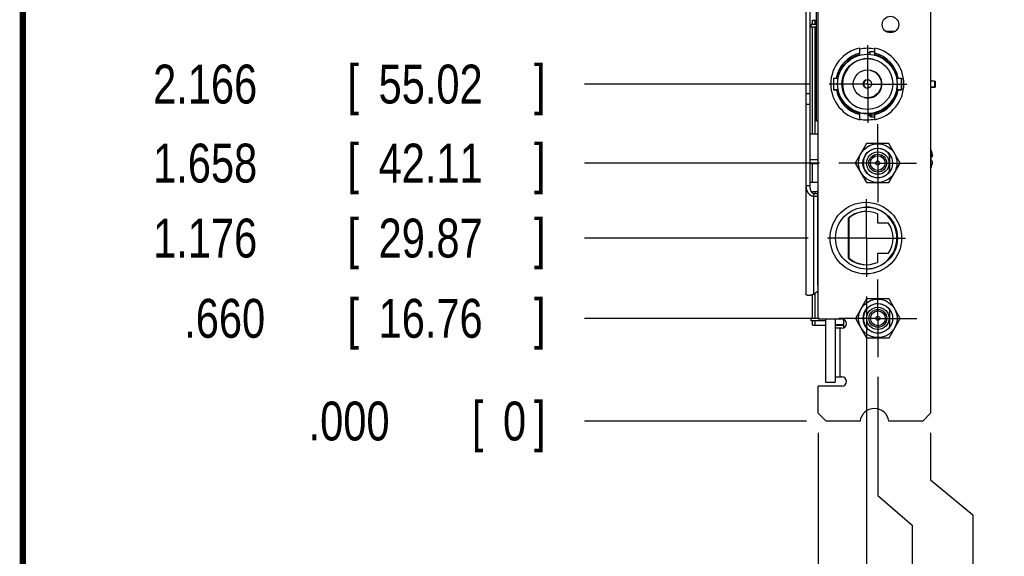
# Model space of a CAD drawing. Header units: inches. Extents: x 0.2 to 16.8, y 0.1 to 10.8.
# Tile 2 of 25: x 0.2 to 3.4, y 3.6 to 5.3. Entities that reach past the tile are written whole.
import ezdxf

# ---------------------------------------------------------------- set-up
doc = ezdxf.new("R2010")
doc.units = ezdxf.units.IN
doc.header["$LTSCALE"] = 0.935
doc.header["$MEASUREMENT"] = 0
doc.linetypes.add('CENTER', pattern=[0.6, 0.375, -0.075, 0.075, -0.075])
doc.layers.get('0').update_dxf_attribs({"linetype": 'CONTINUOUS'})
doc.layers.add('DEFAULT_1', color=7, linetype='CENTER')
doc.layers.add('DIMENSIONS', color=7, linetype='CONTINUOUS')
doc.styles.get("Standard").update_dxf_attribs({"font": 'txt', "width": 0.8})
doc.dimstyles.new('DIMSTYLE_1', dxfattribs={"dimtxt": 0.125, "dimasz": 0.18, "dimexe": 0.18, "dimexo": 0.0625, "dimgap": 0.09, "dimtad": 0, "dimtih": 1, "dimtoh": 1, "dimdec": 3, "dimlfac": 2, "dimzin": 4, "dimdsep": 46, "dimtxsty": 'STANDARD', "dimblk": '_FILLED', "dimblk1": '_FILLED', "dimblk2": '_FILLED', "dimcen": 0.09, "dimadec": 0, "dimazin": 0, "dimtp": 0.01, "dimtm": 0.01, "dimtfac": 1, "dimtdec": 3, "dimtofl": 0, "dimtmove": 0, "dimatfit": 3, "dimldrblk": '_FILLED', "dimfxl": 1, "dimtolj": 1, "dimtzin": 4, "dimarcsym": 0})

# ---------------------------------------------------------------- blocks, each defined once
blk = doc.blocks.new('*D0')
at = {"layer": 'DIMENSIONS', "color": 2, "linetype": 'CONTINUOUS'}
blk.add_line((2.8121, 4.3154), (2.0566, 4.3154), dxfattribs=at)
at = {"layer": 'DIMENSIONS', "color": 2, "linetype": 'CONTINUOUS', "width": 0.8}
for s, p in [('.660', (0.7691, 4.2529)), ('[', (1.2941, 4.2529)), ('16.76', (1.3941, 4.2529)), (']', (1.8941, 4.2529))]:
    blk.add_text(s, height=0.125, dxfattribs=at).set_placement(p)
blk = doc.blocks.new('_FILLED')
at = {"color": 0, "linetype": 'BYBLOCK'}
blk.add_solid([(0, 0), (-1, 0.174), (-1, -0.174)], dxfattribs=at)
blk = doc.blocks.new('*D1')
at = {"layer": 'DIMENSIONS', "color": 2, "linetype": 'CONTINUOUS'}
blk.add_line((2.7755, 4.5734), (2.0566, 4.5734), dxfattribs=at)
at = {"layer": 'DIMENSIONS', "color": 2, "linetype": 'CONTINUOUS', "width": 0.8}
for s, p in [('1.176', (0.6691, 4.5109)), ('[', (1.2941, 4.5109)), ('29.87', (1.3941, 4.5109)), (']', (1.8941, 4.5109))]:
    blk.add_text(s, height=0.125, dxfattribs=at).set_placement(p)
blk = doc.blocks.new('*D2')
at = {"layer": 'DIMENSIONS', "color": 2, "linetype": 'CONTINUOUS'}
blk.add_line((2.8116, 4.8144), (2.0566, 4.8144), dxfattribs=at)
at = {"layer": 'DIMENSIONS', "color": 2, "linetype": 'CONTINUOUS', "width": 0.8}
for s, p in [('1.658', (0.6691, 4.7519)), ('[', (1.2941, 4.7519)), ('42.11', (1.3941, 4.7519)), (']', (1.8941, 4.7519))]:
    blk.add_text(s, height=0.125, dxfattribs=at).set_placement(p)
blk = doc.blocks.new('*D3')
at = {"layer": 'DIMENSIONS', "color": 2, "linetype": 'CONTINUOUS'}
blk.add_line((2.78, 5.0684), (2.0566, 5.0684), dxfattribs=at)
at = {"layer": 'DIMENSIONS', "color": 2, "linetype": 'CONTINUOUS', "width": 0.8}
for s, p in [('2.166', (0.6691, 5.0059)), ('[', (1.2941, 5.0059)), ('55.02', (1.3941, 5.0059)), (']', (1.8941, 5.0059))]:
    blk.add_text(s, height=0.125, dxfattribs=at).set_placement(p)
blk = doc.blocks.new('*D4')
at = {"layer": 'DIMENSIONS', "color": 2, "linetype": 'CONTINUOUS'}
blk.add_line((2.78, 5.4509), (2.0566, 5.4509), dxfattribs=at)
at = {"layer": 'DIMENSIONS', "color": 2, "linetype": 'CONTINUOUS', "width": 0.8}
for s, p in [('2.931', (0.6691, 5.3884)), ('[', (1.2941, 5.3884)), ('74.45', (1.3941, 5.3884)), (']', (1.8941, 5.3884))]:
    blk.add_text(s, height=0.125, dxfattribs=at).set_placement(p)
blk = doc.blocks.new('*D5')
at = {"layer": 'DIMENSIONS', "color": 2, "linetype": 'CONTINUOUS'}
blk.add_line((2.78, 5.8334), (2.0566, 5.8334), dxfattribs=at)
at = {"layer": 'DIMENSIONS', "color": 2, "linetype": 'CONTINUOUS', "width": 0.8}
for s, p in [('3.696', (0.6691, 5.7709)), ('[', (1.2941, 5.7709)), ('93.88', (1.3941, 5.7709)), (']', (1.8941, 5.7709))]:
    blk.add_text(s, height=0.125, dxfattribs=at).set_placement(p)
blk = doc.blocks.new('*D6')
at = {"layer": 'DIMENSIONS', "color": 2, "linetype": 'CONTINUOUS'}
blk.add_line((2.7706, 3.9854), (2.0566, 3.9854), dxfattribs=at)
at = {"layer": 'DIMENSIONS', "color": 2, "linetype": 'CONTINUOUS', "width": 0.8}
for s, p in [('[', (1.6941, 3.9229)), (']', (1.8941, 3.9229)), ('.000', (1.1691, 3.9229)), ('0', (1.7941, 3.9229))]:
    blk.add_text(s, height=0.125, dxfattribs=at).set_placement(p)
blk = doc.blocks.new('*D7')
at = {"layer": 'DIMENSIONS', "color": 2, "linetype": 'CONTINUOUS'}
for p, q in [((2.9996, 4.1278), (2.9996, 3.7463)), ((2.9996, 3.7463), (3.1096, 3.6509)), ((3.1096, 3.6509), (3.1096, 3.2979))]:
    blk.add_line(p, q, dxfattribs=at)
at = {"layer": 'DIMENSIONS', "color": 2, "linetype": 'CONTINUOUS', "width": 0.8}
for s, p in [(']', (3.1721, 3.1354)), ('9.73', (3.1721, 2.7354)), ('[', (3.1721, 2.6354)), ('.383', (3.1721, 2.1104)), ('2X ', (3.1721, 1.8104))]:
    blk.add_text(s, height=0.125, rotation=90, dxfattribs=at).set_placement(p)
blk = doc.blocks.new('*D8')
at = {"layer": 'DIMENSIONS', "color": 2, "linetype": 'CONTINUOUS'}
for p, q in [((3.1691, 3.9479), (3.1691, 3.7963)), ((3.1691, 3.7963), (3.3046, 3.6842)), ((3.3046, 3.6842), (3.3046, 3.2979))]:
    blk.add_line(p, q, dxfattribs=at)
at = {"layer": 'DIMENSIONS', "color": 2, "linetype": 'CONTINUOUS', "width": 0.8}
for s, p in [(']', (3.3671, 3.1354)), ('18.34', (3.3671, 2.6354)), ('[', (3.3671, 2.5354)), ('.722', (3.3671, 2.0104))]:
    blk.add_text(s, height=0.125, rotation=90, dxfattribs=at).set_placement(p)
blk = doc.blocks.new('*D9')
at = {"layer": 'DIMENSIONS', "color": 2, "linetype": 'CONTINUOUS'}
blk.add_line((2.963, 4.3858), (2.963, 3.2979), dxfattribs=at)
at = {"layer": 'DIMENSIONS', "color": 2, "linetype": 'CONTINUOUS', "width": 0.8}
for s, p in [(']', (3.0255, 3.1354)), ('7.87', (3.0255, 2.7354)), ('[', (3.0255, 2.6354)), ('.310', (3.0255, 2.1104))]:
    blk.add_text(s, height=0.125, rotation=90, dxfattribs=at).set_placement(p)
blk = doc.blocks.new('*D10')
at = {"layer": 'DIMENSIONS', "color": 2, "linetype": 'CONTINUOUS'}
blk.add_line((2.9675, 6.0209), (2.9675, 6.8949), dxfattribs=at)
at = {"layer": 'DIMENSIONS', "color": 2, "linetype": 'CONTINUOUS', "width": 0.8}
for s, p in [(']', (3.03, 8.1824)), ('8.1', (3.03, 7.8824)), ('[', (3.03, 7.7824)), ('.319', (3.03, 7.2574)), ('3X ', (3.03, 6.9574))]:
    blk.add_text(s, height=0.125, rotation=90, dxfattribs=at).set_placement(p)
blk = doc.blocks.new('*D11')
at = {"layer": 'DIMENSIONS', "color": 2, "linetype": 'CONTINUOUS'}
blk.add_line((2.8081, 3.9479), (2.8081, 3.2979), dxfattribs=at)
at = {"layer": 'DIMENSIONS', "color": 2, "linetype": 'CONTINUOUS', "width": 0.8}
for s, p in [(']', (2.8706, 3.1354)), ('0', (2.8706, 3.0354)), ('[', (2.8706, 2.9354)), ('.000', (2.8706, 2.4104))]:
    blk.add_text(s, height=0.125, rotation=90, dxfattribs=at).set_placement(p)

msp = doc.modelspace()

# ---------------------------------------------------------------- linework, layer by layer
at = {"color": 7, "linetype": 'CONTINUOUS'}
for p, q in [((2.76912, 4.39237), (2.76912, 6.00137)), ((2.80812, 4.31337), (2.80812, 5.96237)), ((3.16912, 5.94687), (3.16912, 4.01037)), ((2.78162, 4.74237), (2.78162, 5.82037)), ((2.80209, 4.94868), (2.80209, 5.42613)), ((3.16954, 5.07862), (3.16954, 5.44112)), ((2.78506, 5.25181), (2.78506, 5.25969)), ((2.80209, 5.25969), (2.78506, 5.25969)), ((2.78978, 5.25969), (2.78978, 5.27347)), ((2.78978, 5.27347), (2.80209, 5.27347)), ((2.79765, 5.25969), (2.79765, 5.27347)), ((2.80209, 5.25181), (2.78506, 5.25181)), ((2.78978, 4.90811), (2.78978, 5.25181)), ((2.79765, 4.90811), (2.79765, 5.25181)), ((3.05443, 5.23762), (3.02565, 5.23762)), ((3.16912, 5.20487), (3.16954, 5.20487)), ((2.94187, 5.16343), (2.94187, 5.18394)), ((2.96562, 5.16437), (2.97487, 5.17362)), ((2.97487, 5.16392), (2.97487, 5.17362)), ((2.97487, 5.17362), (2.98937, 5.17362)), ((2.98937, 5.16343), (2.98937, 5.18394)), ((2.90612, 5.1461), (2.90612, 5.14356)), ((2.85712, 5.08787), (2.85712, 5.04987)), ((2.85712, 5.08787), (2.87202, 5.08787)), ((2.87073, 5.09127), (2.87073, 5.08787)), ((2.87118, 5.09312), (2.87325, 5.09312)), ((3.06103, 5.08787), (3.07412, 5.08787)), ((3.07412, 5.08787), (3.07412, 5.05061)), ((3.07412, 5.08737), (3.07604, 5.08737)), ((3.07604, 5.08737), (3.07604, 5.04937)), ((3.16912, 5.07862), (3.18212, 5.07862)), ((3.18212, 5.07862), (3.18212, 5.0594)), ((3.18212, 5.07812), (3.18404, 5.07812)), ((3.18404, 5.07812), (3.18404, 5.05862)), ((2.85712, 5.04987), (2.85904, 5.04987)), ((2.85904, 5.04937), (2.85904, 5.05061)), ((2.85904, 5.05061), (2.87188, 5.05061)), ((2.85904, 5.04937), (2.87213, 5.04937)), ((3.06113, 5.04937), (3.07604, 5.04937)), ((3.06137, 5.05061), (3.07412, 5.05061)), ((3.16912, 5.0594), (3.18212, 5.0594)), ((3.16912, 5.05862), (3.18404, 5.05862)), ((3.16954, 4.85822), (3.16954, 5.05862)), ((2.92662, 4.9817), (2.92662, 4.97952)), ((2.94187, 4.95379), (2.94187, 4.97431)), ((2.96611, 4.97287), (2.97487, 4.96412)), ((2.97487, 4.96412), (2.97487, 4.97315)), ((2.98937, 4.95379), (2.98937, 4.97431)), ((2.80812, 4.94868), (2.80209, 4.94868)), ((2.97487, 4.96412), (2.9763, 4.96412)), ((2.9763, 4.96411), (2.97679, 4.96362)), ((2.97679, 4.96925), (2.98937, 4.96925)), ((2.97679, 4.96362), (2.97679, 4.96925)), ((2.97679, 4.96362), (2.98937, 4.96362)), ((2.78162, 4.90811), (2.80812, 4.90811)), ((2.96301, 4.87687), (2.92693, 4.81437)), ((3.03518, 4.87687), (2.96301, 4.87687)), ((3.07127, 4.81437), (3.03518, 4.87687)), ((3.16912, 4.89387), (3.16954, 4.89387)), ((2.78162, 4.82563), (2.80812, 4.82563)), ((2.78169, 4.81331), (2.80812, 4.81331)), ((2.78169, 4.75331), (2.78169, 4.81331)), ((2.78978, 4.75331), (2.78978, 4.81331)), ((2.92693, 4.81437), (2.96301, 4.75187)), ((3.03518, 4.75187), (3.07127, 4.81437)), ((3.03738, 4.78753), (3.03732, 4.84129)), ((3.03837, 4.78765), (3.03837, 4.84109)), ((3.1707, 4.83518), (3.17499, 4.83573)), ((3.17499, 4.82101), (3.1707, 4.82155)), ((3.16954, 4.29537), (3.16954, 4.79852)), ((2.78169, 4.75331), (2.80812, 4.75331)), ((2.96301, 4.75187), (3.03518, 4.75187)), ((3.16912, 4.76237), (3.16954, 4.76237)), ((2.76912, 4.74237), (2.78162, 4.74237)), ((2.78978, 4.72331), (2.80662, 4.72331)), ((2.78978, 4.7175), (2.78978, 4.72331)), ((2.79765, 4.71585), (2.79765, 4.72331)), ((2.80662, 4.72587), (2.80812, 4.72587)), ((2.80662, 4.42087), (2.80662, 4.72587)), ((2.80662, 4.71585), (2.79412, 4.71585)), ((2.80662, 4.70701), (2.79412, 4.70701)), ((2.90562, 4.50833), (2.90562, 4.63841)), ((2.90754, 4.50833), (2.90754, 4.63841)), ((2.99804, 4.65138), (2.99804, 4.62262)), ((2.99804, 4.62262), (3.03293, 4.62262)), ((3.03293, 4.52412), (2.99804, 4.52412)), ((2.99804, 4.52412), (2.99804, 4.49536)), ((3.16954, 4.46787), (3.16912, 4.46787)), ((3.16954, 4.44987), (3.16912, 4.44987)), ((2.80662, 4.40183), (2.79412, 4.39299)), ((2.80662, 4.42087), (2.80812, 4.42087)), ((2.78978, 4.31481), (2.78978, 4.39123)), ((2.79765, 4.31481), (2.79765, 4.3955)), ((2.96352, 4.37787), (2.92744, 4.31537)), ((3.03569, 4.37787), (2.96352, 4.37787)), ((3.07177, 4.31537), (3.03569, 4.37787)), ((3.03788, 4.28853), (3.03783, 4.34229)), ((3.03837, 4.28791), (3.03837, 4.34282)), ((2.80812, 4.31481), (2.78506, 4.31481)), ((2.78506, 4.30693), (2.78506, 4.31481)), ((2.83162, 4.30693), (2.78506, 4.30693)), ((2.78978, 4.29315), (2.78978, 4.30693)), ((2.79765, 4.29315), (2.79765, 4.30693)), ((2.80812, 4.31337), (2.88387, 4.31337)), ((2.83162, 4.31337), (2.83162, 4.11037)), ((2.86262, 4.31337), (2.86262, 4.11037)), ((2.88922, 4.31238), (2.88924, 4.28643)), ((2.92744, 4.31537), (2.96352, 4.25287)), ((3.03569, 4.25287), (3.07177, 4.31537)), ((2.78978, 4.29315), (2.83162, 4.29315)), ((2.86262, 4.29512), (2.88924, 4.29512)), ((2.86262, 4.29315), (2.88924, 4.29315)), ((2.88387, 4.28337), (2.86262, 4.28337)), ((3.16912, 4.29537), (3.16954, 4.29537)), ((2.96352, 4.25287), (3.03569, 4.25287)), ((2.86262, 4.12737), (2.88387, 4.12737)), ((2.88387, 4.09737), (2.80812, 4.09737)), ((2.80812, 4.01037), (2.80812, 4.09737)), ((2.83162, 4.11037), (2.86262, 4.11037)), ((2.80812, 4.01037), (2.83312, 3.98537)), ((3.14412, 3.98537), (3.16912, 4.01037)), ((2.94219, 3.98537), (2.83312, 3.98537)), ((3.14412, 3.98537), (3.03504, 3.98537))]:
    msp.add_line(p, q, dxfattribs=at)
at = {"color": 9, "linetype": 'CONTINUOUS'}
for p, q in [((2.76912, 5.0378), (2.78162, 5.0378)), ((2.76912, 5.00336), (2.78162, 5.00336)), ((3.1743, 4.83564), (3.1743, 4.84513)), ((3.1743, 4.8211), (3.1743, 4.8116)), ((2.79412, 4.39299), (2.79412, 4.71585)), ((3.16954, 4.45787), (3.16912, 4.45787)), ((2.80662, 4.42087), (2.80662, 4.40183)), ((2.87762, 4.28337), (2.87762, 4.12737))]:
    msp.add_line(p, q, dxfattribs=at)
at = {"color": 7, "linetype": 'CONTINUOUS', "const_width": 0.02}
msp.add_lwpolyline([(0.25, 10.75859), (0.25, 0.25859)], dxfattribs=at)
at = {"color": 7, "linetype": 'CONTINUOUS'}
for centre, radius in [((3.04004, 5.25987), 0.0265), ((2.96562, 5.06887), 0.0955), ((2.96562, 5.06887), 0.08175), ((2.96562, 5.06887), 0.045), ((2.96562, 5.06887), 0.01375), ((2.9991, 4.81437), 0.062), ((2.9991, 4.81437), 0.0475), ((2.9991, 4.81437), 0.036), ((2.9991, 4.81437), 0.02875), ((2.9991, 4.81437), 0.02375), ((2.9991, 4.81437), 0.00635), ((2.96099, 4.57337), 0.115), ((2.96304, 4.57337), 0.0995), ((2.99961, 4.31537), 0.062), ((2.99961, 4.31537), 0.0475), ((2.99961, 4.31537), 0.036), ((2.99961, 4.31537), 0.02875), ((2.99961, 4.31537), 0.02375), ((2.99961, 4.31537), 0.00635)]:
    msp.add_circle(centre, radius, dxfattribs=at)
for centre, radius, start, end in [((2.96562, 5.06887), 0.1175, 101.66141, 258.33859), ((2.96562, 5.06887), 0.10143, 103.54183, 169.20316), ((2.96562, 5.06887), 0.0975, 104.09851, 168.76229), ((2.96549, 5.06837), 0.115, 78.01925, 101.85646), ((2.96754, 5.06837), 0.0955, 254.84446, 76.03784), ((2.96562, 5.06887), 0.1175, 281.66141, 78.33859), ((2.96562, 5.06887), 0.10143, 10.79684, 76.45817), ((2.96562, 5.06887), 0.0975, 11.23771, 75.90149), ((2.96754, 5.06837), 0.08175, 76.15418, 254.6259), ((2.96754, 5.06837), 0.045, 254.17477, 76.70753), ((2.96754, 5.06837), 0.01375, 79.60944, 251.2729), ((2.96562, 5.06887), 0.10143, 191.085, 256.45817), ((2.96562, 5.06887), 0.0975, 191.53716, 255.90149), ((2.96562, 5.06887), 0.0975, 284.09851, 348.46131), ((2.96562, 5.06887), 0.10143, 283.54183, 348.915), ((2.96549, 5.06837), 0.115, 258.14354, 281.98075), ((2.9991, 4.81437), 0.04675, 35.15499, 324.96139), ((3.13512, 4.83729), 0.04029, 27.95496, 32.43525), ((3.13512, 4.81944), 0.04029, 327.56475, 332.04504), ((2.96112, 4.57337), 0.0855, 89.35492, 130.4755), ((2.96304, 4.57337), 0.0855, 65.83557, 130.4755), ((2.96112, 4.57337), 0.0995, 270.68967, 89.31033), ((2.96304, 4.57337), 0.0855, 324.82867, 35.17133), ((2.96112, 4.57337), 0.0855, 229.5245, 270.64508), ((2.96304, 4.57337), 0.0855, 229.5245, 294.16443), ((2.99961, 4.31537), 0.04675, 35.15499, 324.96139), ((2.88387, 4.29837), 0.015, 270, 90), ((2.88387, 4.11237), 0.015, 270, 90), ((2.98862, 3.97887), 0.04688, 7.9707, 172.0293)]:
    msp.add_arc(centre, radius, start, end, dxfattribs=at)
for points, knots in [([(2.97679, 4.96925), (2.97678, 4.96896), (2.97675, 4.96842), (2.97671, 4.96765), (2.97666, 4.96695), (2.97662, 4.96633), (2.97658, 4.96579), (2.97654, 4.96532), (2.97649, 4.96493), (2.97645, 4.96462), (2.97641, 4.96438), (2.97637, 4.96424), (2.97635, 4.96413), (2.97631, 4.96412), (2.9763, 4.96412)], [0, 0, 0, 0, 0.1642851, 0.3140395, 0.4491552, 0.5695372, 0.6751037, 0.7657882, 0.8415431, 0.9023468, 0.9482229, 0.9793063, 0.9961938, 1, 1, 1, 1]), ([(3.1707, 4.85533), (3.1707, 4.85541), (3.1707, 4.85556), (3.1707, 4.85576), (3.1707, 4.85592), (3.1707, 4.85605), (3.1707, 4.85611), (3.1707, 4.85617), (3.1707, 4.85617)], [0, 0, 0, 0, 0.2846769, 0.5225337, 0.7132494, 0.8565149, 0.9521528, 1, 1, 1, 1]), ([(3.1743, 4.84513), (3.17424, 4.84542), (3.17411, 4.84602), (3.17387, 4.84695), (3.1736, 4.84796), (3.17327, 4.84906), (3.17287, 4.85026), (3.17241, 4.85152), (3.17189, 4.85281), (3.17132, 4.85408), (3.17091, 4.85492), (3.1707, 4.85533)], [0, 0, 0, 0, 0.0820533, 0.1697493, 0.2654253, 0.3713732, 0.4880512, 0.6129722, 0.7426446, 0.8730061, 1, 1, 1, 1]), ([(3.17499, 4.84155), (3.17496, 4.84176), (3.17488, 4.84219), (3.17476, 4.84286), (3.17463, 4.84357), (3.17447, 4.84433), (3.17436, 4.84486), (3.1743, 4.84513)], [0, 0, 0, 0, 0.1743847, 0.3595031, 0.5574304, 0.7702379, 1, 1, 1, 1]), ([(3.1707, 4.82837), (3.1707, 4.8287), (3.1707, 4.82935), (3.1707, 4.83033), (3.1707, 4.83131), (3.1707, 4.83229), (3.1707, 4.83326), (3.1707, 4.83422), (3.1707, 4.83487), (3.1707, 4.83518)], [0, 0, 0, 0, 0.1442999, 0.2884128, 0.4321765, 0.575385, 0.7178871, 0.8594785, 1, 1, 1, 1]), ([(3.1707, 4.82155), (3.1707, 4.82187), (3.1707, 4.82251), (3.1707, 4.82348), (3.1707, 4.82445), (3.1707, 4.82542), (3.1707, 4.8264), (3.1707, 4.82739), (3.1707, 4.82804), (3.1707, 4.82837)], [0, 0, 0, 0, 0.1405215, 0.2821129, 0.424615, 0.5678235, 0.7115872, 0.8557001, 1, 1, 1, 1]), ([(3.1743, 4.8116), (3.17436, 4.81188), (3.17447, 4.81241), (3.17463, 4.81317), (3.17476, 4.81388), (3.17488, 4.81455), (3.17496, 4.81498), (3.17499, 4.81519)], [0, 0, 0, 0, 0.2307142, 0.4439327, 0.6417951, 0.8264373, 1, 1, 1, 1]), ([(3.1753, 4.83788), (3.17529, 4.83805), (3.17527, 4.8384), (3.17524, 4.83893), (3.1752, 4.83945), (3.17515, 4.83997), (3.17511, 4.8405), (3.17505, 4.84102), (3.17501, 4.84138), (3.17499, 4.84155)], [0, 0, 0, 0, 0.1426628, 0.2848784, 0.4269197, 0.5690641, 0.7116687, 0.8551667, 1, 1, 1, 1]), ([(3.17499, 4.83573), (3.17501, 4.83583), (3.17505, 4.83604), (3.17511, 4.83635), (3.17515, 4.83665), (3.1752, 4.83696), (3.17524, 4.83727), (3.17527, 4.83757), (3.17529, 4.83777), (3.1753, 4.83788)], [0, 0, 0, 0, 0.1460938, 0.2903853, 0.4333492, 0.5754462, 0.717057, 0.8584782, 1, 1, 1, 1]), ([(3.1753, 4.81886), (3.17529, 4.81896), (3.17527, 4.81917), (3.17524, 4.81947), (3.1752, 4.81978), (3.17515, 4.82008), (3.17511, 4.82039), (3.17505, 4.8207), (3.17501, 4.82091), (3.17499, 4.82101)], [0, 0, 0, 0, 0.1415252, 0.2829488, 0.424561, 0.5666587, 0.7096215, 0.8539103, 1, 1, 1, 1]), ([(3.17499, 4.81519), (3.17501, 4.81536), (3.17505, 4.81571), (3.17511, 4.81624), (3.17515, 4.81677), (3.1752, 4.81729), (3.17524, 4.81781), (3.17527, 4.81834), (3.17529, 4.81869), (3.1753, 4.81886)], [0, 0, 0, 0, 0.1448368, 0.2883373, 0.4309428, 0.5730867, 0.7151268, 0.8573402, 1, 1, 1, 1]), ([(3.1707, 4.80141), (3.17091, 4.80181), (3.1713, 4.80262), (3.17186, 4.80387), (3.17237, 4.80514), (3.17284, 4.80639), (3.17324, 4.80759), (3.17358, 4.80872), (3.17387, 4.80975), (3.1741, 4.8107), (3.17424, 4.81131), (3.1743, 4.8116)], [0, 0, 0, 0, 0.1240764, 0.2509948, 0.3779765, 0.5022199, 0.6204865, 0.7290154, 0.8272534, 0.9169695, 1, 1, 1, 1]), ([(3.1707, 4.80141), (3.1707, 4.80133), (3.1707, 4.80118), (3.1707, 4.80098), (3.1707, 4.80082), (3.1707, 4.80069), (3.1707, 4.80063), (3.1707, 4.80056), (3.1707, 4.80056)], [0, 0, 0, 0, 0.2846769, 0.5225337, 0.7132494, 0.8565149, 0.9521528, 1, 1, 1, 1]), ([(2.79412, 4.70701), (2.7939, 4.70701), (2.79346, 4.70702), (2.79281, 4.70705), (2.79215, 4.70712), (2.79149, 4.7072), (2.79082, 4.70731), (2.79015, 4.70745), (2.78948, 4.70762), (2.7888, 4.70782), (2.78813, 4.70804), (2.78745, 4.70829), (2.78677, 4.70857), (2.78609, 4.70888), (2.78541, 4.70922), (2.78474, 4.70959), (2.78406, 4.70999), (2.78339, 4.71043), (2.78272, 4.71089), (2.78205, 4.7114), (2.78139, 4.71193), (2.78072, 4.71251), (2.78006, 4.71312), (2.7794, 4.71378), (2.77875, 4.71447), (2.77811, 4.7152), (2.77748, 4.71597), (2.77686, 4.71678), (2.77624, 4.71763), (2.77565, 4.71853), (2.77506, 4.71947), (2.7745, 4.72044), (2.77395, 4.72146), (2.77342, 4.72253), (2.77291, 4.72363), (2.77243, 4.72477), (2.77197, 4.72596), (2.77153, 4.72718), (2.77113, 4.72844), (2.77076, 4.72974), (2.77042, 4.73107), (2.77012, 4.73242), (2.76985, 4.73379), (2.76963, 4.73519), (2.76944, 4.7366), (2.7693, 4.73802), (2.76919, 4.73946), (2.76913, 4.74091), (2.76912, 4.74188), (2.76912, 4.74237)], [0, 0, 0, 0, 0.0136404, 0.0273776, 0.0412224, 0.0551984, 0.0693335, 0.0836385, 0.0981355, 0.1128421, 0.1277579, 0.1428997, 0.158278, 0.1738911, 0.1897584, 0.2059008, 0.222329, 0.2390786, 0.2561818, 0.2736677, 0.2915859, 0.3099736, 0.3288567, 0.3482222, 0.3680846, 0.388457, 0.4093458, 0.4307634, 0.4527432, 0.4752863, 0.4983883, 0.5220551, 0.5463118, 0.5711538, 0.5965739, 0.6225903, 0.6491989, 0.6763808, 0.7041201, 0.7323839, 0.7610781, 0.7901041, 0.8194137, 0.8489845, 0.8787864, 0.9087973, 0.9390216, 0.9694328, 1, 1, 1, 1]), ([(2.79412, 4.71585), (2.79403, 4.71585), (2.79384, 4.71585), (2.79357, 4.71587), (2.7933, 4.7159), (2.79302, 4.71595), (2.79274, 4.71601), (2.79245, 4.71608), (2.79216, 4.71617), (2.79186, 4.71628), (2.79156, 4.71641), (2.79125, 4.71655), (2.79094, 4.71672), (2.79062, 4.71691), (2.79029, 4.71712), (2.78996, 4.71736), (2.78962, 4.71762), (2.78928, 4.71792), (2.78893, 4.71824), (2.78857, 4.7186), (2.78821, 4.71899), (2.78784, 4.71943), (2.78747, 4.71991), (2.78709, 4.72044), (2.7867, 4.72102), (2.78631, 4.72165), (2.78591, 4.72235), (2.78552, 4.72311), (2.78513, 4.72393), (2.78474, 4.72482), (2.78436, 4.72578), (2.78399, 4.72681), (2.78363, 4.72791), (2.78329, 4.72909), (2.78297, 4.73035), (2.78267, 4.73168), (2.7824, 4.73308), (2.78217, 4.73454), (2.78197, 4.73604), (2.78181, 4.73758), (2.7817, 4.73916), (2.78163, 4.74075), (2.78162, 4.74183), (2.78162, 4.74237)], [0, 0, 0, 0, 0.008538, 0.0171613, 0.0259024, 0.0347926, 0.0438903, 0.0532409, 0.0628754, 0.072833, 0.0831726, 0.0939277, 0.1051352, 0.1168561, 0.1291283, 0.1419851, 0.1555036, 0.1697611, 0.1848285, 0.2007912, 0.2177062, 0.2356746, 0.2548443, 0.2753545, 0.2973416, 0.3209356, 0.3461848, 0.3731253, 0.4018477, 0.4324492, 0.4650211, 0.4996555, 0.5363773, 0.5752126, 0.6161965, 0.6593358, 0.7045239, 0.7513285, 0.7993267, 0.8483233, 0.8981778, 0.9487816, 1, 1, 1, 1]), ([(2.80811, 4.40317), (2.80805, 4.40312), (2.80777, 4.40287), (2.80726, 4.40243), (2.80683, 4.40203), (2.80662, 4.40183)], [0, 0, 0, 0, 0.1262539, 0.5587785, 1, 1, 1, 1]), ([(2.79412, 4.39299), (2.7938, 4.39285), (2.79316, 4.39256), (2.79221, 4.39215), (2.79125, 4.39177), (2.79031, 4.39141), (2.78936, 4.39108), (2.78843, 4.39078), (2.7875, 4.3905), (2.78658, 4.39025), (2.78567, 4.39002), (2.78478, 4.38981), (2.7839, 4.38963), (2.78303, 4.38948), (2.78218, 4.38934), (2.78135, 4.38923), (2.78054, 4.38914), (2.77974, 4.38907), (2.77897, 4.38903), (2.77822, 4.389), (2.77749, 4.38899), (2.77679, 4.389), (2.77611, 4.38903), (2.77546, 4.38908), (2.77484, 4.38915), (2.77424, 4.38923), (2.77367, 4.38933), (2.77314, 4.38945), (2.77263, 4.38957), (2.77216, 4.38972), (2.77172, 4.38987), (2.77131, 4.39004), (2.77093, 4.39021), (2.77059, 4.3904), (2.77028, 4.3906), (2.77001, 4.3908), (2.76977, 4.39101), (2.76957, 4.39123), (2.76941, 4.39145), (2.76928, 4.39167), (2.76918, 4.3919), (2.76913, 4.39214), (2.76912, 4.39229), (2.76912, 4.39237)], [0, 0, 0, 0, 0.0390548, 0.077681, 0.1158322, 0.1534969, 0.1906411, 0.2272236, 0.2632361, 0.2986388, 0.3334024, 0.3675148, 0.4009336, 0.4336418, 0.4656167, 0.4968194, 0.5272406, 0.5568492, 0.5856145, 0.6135279, 0.6405551, 0.6666761, 0.6918799, 0.7161366, 0.7394392, 0.7617748, 0.7831234, 0.8034881, 0.8228584, 0.8412284, 0.8586087, 0.8749971, 0.8904063, 0.9048566, 0.9183655, 0.9309727, 0.9427223, 0.953671, 0.9639033, 0.9735157, 0.9826316, 0.9914044, 1, 1, 1, 1]), ([(2.89039, 4.28486), (2.89037, 4.28489), (2.89028, 4.28498), (2.89012, 4.28514), (2.88994, 4.28534), (2.88977, 4.28553), (2.88962, 4.2857), (2.8895, 4.28586), (2.8894, 4.28601), (2.88932, 4.28614), (2.88927, 4.28627), (2.88925, 4.28636), (2.88924, 4.28642), (2.88924, 4.28643)], [0, 0, 0, 0, 0.0495069, 0.1993528, 0.3375706, 0.4638989, 0.5782605, 0.6805701, 0.7708879, 0.8496639, 0.9176355, 0.9762313, 1, 1, 1, 1])]:
    msp.add_open_spline(points, degree=3, knots=knots, dxfattribs=at)
at = {"layer": 'DEFAULT_1', "color": 7, "linetype": 'CENTER'}
for p, q in [((2.96754, 5.06837), (2.96754, 5.19342)), ((2.96754, 5.06837), (2.84249, 5.06837)), ((2.96754, 5.06837), (2.96754, 4.94332)), ((2.96754, 5.06837), (3.09259, 5.06837)), ((2.9991, 4.81437), (2.9991, 4.93942)), ((2.9991, 4.81437), (2.87405, 4.81437)), ((2.9991, 4.81437), (3.12415, 4.81437)), ((2.9991, 4.81437), (2.9991, 4.68932)), ((2.96304, 4.57337), (2.96304, 4.69842)), ((2.96304, 4.57337), (2.83799, 4.57337)), ((2.96304, 4.57337), (3.08809, 4.57337)), ((2.96304, 4.57337), (2.96304, 4.44832)), ((2.99961, 4.31537), (2.99961, 4.44042)), ((2.99961, 4.31537), (2.87456, 4.31537)), ((2.99961, 4.31537), (3.12466, 4.31537)), ((2.99961, 4.31537), (2.99961, 4.19032))]:
    msp.add_line(p, q, dxfattribs=at)

# ---------------------------------------------------------------- dimensions: what is measured, and where the dimension line sits
at = {"layer": 'DIMENSIONS', "color": 2, "linetype": 'CONTINUOUS'}
for feature_location, offset, dtype, origin, text, picture, middle in [((2.96754, 6.02092), (0, 0.87395), 1, (2.80812, 4.09737), '3X <>', '*D10', (2.96754, 7.61987)), ((2.99961, 4.12782), (0.10996, -0.82995), 0, (2.80812, 4.01037), '2X <>', '*D7', (3.10957, 2.52287))]:
    dim = msp.add_ordinate_dim(feature_location=feature_location, offset=offset, dtype=dtype, origin=origin, text=text, dimstyle='DIMSTYLE_1', dxfattribs=at)
    dim.commit()
    dim.dimension.update_dxf_attribs({"geometry": picture, "text_midpoint": middle})
for feature_location, offset, dtype, origin, picture, middle in [((2.77999, 5.83337), (-0.72338, 0), 0, (2.83312, 3.98537), '*D5', (1.33162, 5.83337)), ((2.77999, 5.45087), (-0.72338, 0), 0, (2.83312, 3.98537), '*D4', (1.33162, 5.45087)), ((2.77999, 5.06837), (-0.72338, 0), 0, (2.83312, 3.98537), '*D3', (1.33162, 5.06837)), ((2.81155, 4.81437), (-0.75494, 0), 0, (2.83312, 3.98537), '*D2', (1.33162, 4.81437)), ((2.77549, 4.57337), (-0.71888, 0), 0, (2.83312, 3.98537), '*D1', (1.33162, 4.57337)), ((2.81206, 4.31537), (-0.75544, 0), 0, (2.83312, 3.98537), '*D0', (1.38162, 4.31537)), ((2.96304, 4.38582), (0, -1.08795), 1, (2.80812, 4.01037), '*D9', (2.96304, 2.67287)), ((2.7706156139, 3.9853687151), (-0.714, 0), 0, (2.8331156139, 3.9853687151), '*D6', (1.5816156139, 3.9853687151)), ((2.8081156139, 3.9478687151), (0, -0.65), 1, (2.8081156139, 4.0103687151), '*D11', (2.8081156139, 2.8228687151)), ((3.16912, 3.94787), (0.13548, -0.65), 0, (2.80812, 4.01037), '*D8', (3.30459, 2.62287))]:
    dim = msp.add_ordinate_dim(feature_location=feature_location, offset=offset, dtype=dtype, origin=origin, dimstyle='DIMSTYLE_1', dxfattribs=at)
    dim.commit()
    dim.dimension.update_dxf_attribs({"geometry": picture, "text_midpoint": middle})

doc.saveas('drawing.dxf')
